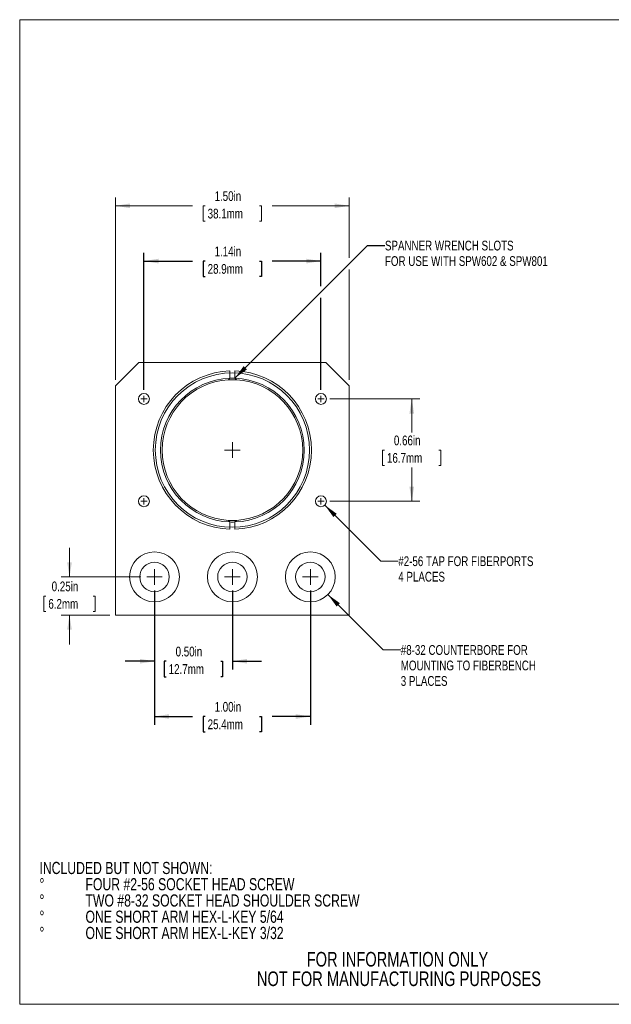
# Model space of a CAD drawing. Header units: inches. Extents: x 0.1 to 10.9, y 0 to 8.5.
# Tile 1 of 9: x 0.1 to 5.1, y 0 to 8.5. Entities that reach past the tile are written whole.
import ezdxf

# ---------------------------------------------------------------- set-up
doc = ezdxf.new("R2010")
doc.units = ezdxf.units.IN
doc.header["$MEASUREMENT"] = 0
doc.layers.add('LAYER1', color=8, linetype='Continuous')
doc.styles.add('SLDTEXTSTYLE0', font='TXT', dxfattribs={"width": 0.75})
doc.dimstyles.new('SLDDIMSTYLE0', dxfattribs={"dimtxt": 0.0833333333, "dimasz": 0.125, "dimexe": 0, "dimexo": 0.0625, "dimgap": 0.0208333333, "dimtad": 0, "dimtih": 1, "dimtoh": 1, "dimlfac": 0.75, "dimrnd": 1e-09, "dimzin": 12, "dimdsep": 46, "dimtxsty": 'SLDTEXTSTYLE0', "dimsah": 1, "dimcen": 0, "dimadec": 0, "dimazin": 3, "dimtfac": 1, "dimtofl": 0, "dimtmove": 0, "dimatfit": 3, "dimfxl": 1, "dimfrac": 2, "dimtolj": 1, "dimtzin": 12, "dimarcsym": 0})
doc.dimstyles.new('SLDDIMSTYLE1', dxfattribs={"dimtxt": 0.0833333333, "dimasz": 0.125, "dimexe": 0, "dimexo": 0.0625, "dimgap": 0.0208333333, "dimtad": 0, "dimtih": 1, "dimtoh": 1, "dimlfac": 0.75, "dimrnd": 1e-09, "dimzin": 4, "dimdsep": 46, "dimtxsty": 'SLDTEXTSTYLE0', "dimsah": 1, "dimcen": 0.09, "dimadec": 0, "dimazin": 1, "dimtfac": 1, "dimtofl": 0, "dimtmove": 0, "dimatfit": 3, "dimfxl": 1, "dimfrac": 2, "dimtolj": 1, "dimtzin": 12, "dimarcsym": 0})
doc.dimstyles.new('SLDDIMSTYLE2', dxfattribs={"dimtxt": 0.0833333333, "dimasz": 0.125, "dimexe": 0, "dimexo": 0.0625, "dimgap": 0.0208333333, "dimtad": 0, "dimtih": 1, "dimtoh": 1, "dimlfac": 0.75, "dimrnd": 1e-09, "dimdsep": 46, "dimtxsty": 'SLDTEXTSTYLE0', "dimsah": 1, "dimcen": 0.09, "dimadec": 0, "dimazin": 2, "dimtfac": 1, "dimtofl": 0, "dimtmove": 0, "dimatfit": 3, "dimfxl": 1, "dimfrac": 2, "dimtolj": 1, "dimtzin": 12, "dimarcsym": 0})
doc.dimstyles.new('SLDDIMSTYLE3', dxfattribs={"dimtxt": 0.0833333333, "dimasz": 0.125, "dimexe": 0, "dimexo": 0.0625, "dimgap": 0.0208333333, "dimtad": 0, "dimtih": 1, "dimtoh": 1, "dimlfac": 0.75, "dimrnd": 1e-09, "dimdsep": 46, "dimtxsty": 'SLDTEXTSTYLE0', "dimsah": 1, "dimcen": 0.09, "dimadec": 0, "dimazin": 2, "dimtfac": 1, "dimtmove": 0, "dimatfit": 0, "dimfxl": 1, "dimfrac": 2, "dimtolj": 1, "dimtzin": 12, "dimarcsym": 0})
doc.dimstyles.new('SLDDIMSTYLE4', dxfattribs={"dimtxt": 0.0833333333, "dimasz": 0.125, "dimexe": 0, "dimexo": 0.0625, "dimgap": 0.0208333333, "dimtad": 0, "dimtih": 1, "dimtoh": 1, "dimlfac": 0.75, "dimrnd": 1e-09, "dimzin": 12, "dimdsep": 46, "dimtxsty": 'SLDTEXTSTYLE0', "dimsah": 1, "dimcen": 0.09, "dimadec": 0, "dimazin": 3, "dimtfac": 1, "dimtofl": 0, "dimtmove": 0, "dimatfit": 3, "dimfxl": 1, "dimfrac": 2, "dimtolj": 1, "dimtzin": 12, "dimarcsym": 0})
doc.dimstyles.new('SLDDIMSTYLE5', dxfattribs={"dimtxt": 0.0833333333, "dimasz": 0.125, "dimexe": 0, "dimexo": 0.0625, "dimgap": 0.0208333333, "dimtad": 0, "dimtih": 1, "dimtoh": 1, "dimlfac": 0.75, "dimrnd": 1e-09, "dimzin": 0, "dimdsep": 46, "dimtxsty": 'SLDTEXTSTYLE0', "dimsah": 1, "dimcen": 0.09, "dimadec": 0, "dimazin": 0, "dimtfac": 1, "dimtmove": 0, "dimatfit": 0, "dimfxl": 1, "dimfrac": 2, "dimtolj": 1, "dimtzin": 12, "dimarcsym": 0})

# ---------------------------------------------------------------- blocks, each defined once
blk = doc.blocks.new('SW_NOTE_0')
at = {"color": 0, "linetype": 'Continuous', "lineweight": 0, "char_height": 0.1041666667, "attachment_point": 1, "style": 'SLDTEXTSTYLE0'}
for s, insert in [('INCLUDED BUT NOT SHOWN:', (0, 0.1342778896)), ('%%d', (0, -0.0046109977)), ('FOUR #2-56 SOCKET HEAD SCREW', (0.3937007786, -0.0046109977)), ('%%d', (0, -0.1434998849)), ('TWO #8-32 SOCKET HEAD SHOULDER SCREW', (0.3937007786, -0.1434998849)), ('%%d', (0, -0.2823887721)), ('ONE SHORT ARM HEX-L-KEY 5/64', (0.3937007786, -0.2823887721)), ('%%d', (0, -0.4212776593)), ('ONE SHORT ARM HEX-L-KEY 3/32', (0.3937007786, -0.4212776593))]:
    blk.add_mtext(s, dxfattribs=dict(at, insert=insert))
blk = doc.blocks.new('SW_NOTE_3')
at = {"color": 0, "linetype": 'Continuous', "lineweight": 0, "char_height": 0.125, "attachment_point": 2, "style": 'SLDTEXTSTYLE0'}
for s, insert in [('FOR INFORMATION ONLY', (0.986328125, 0.1611334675)), ('NOT FOR MANUFACTURING PURPOSES', (0.999088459, -0.0055331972))]:
    blk.add_mtext(s, dxfattribs=dict(at, insert=insert))
blk = doc.blocks.new('_D')
at = {"layer": 'LAYER1'}
for p, q in [((1.9039111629, 5.3871870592), (3.0372662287, 6.5205421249)), ((3.0372662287, 6.5205421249), (3.1872662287, 6.5205421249))]:
    blk.add_line(p, q, dxfattribs=at)
blk.add_solid([(1.9039111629, 5.3871870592), (2.0064416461, 5.4614332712), (1.9781573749, 5.4897175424)], dxfattribs=at)
at = {"layer": 'LAYER1', "char_height": 0.0833333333, "attachment_point": 1, "style": 'SLDTEXTSTYLE0'}
for s, insert in [('SPANNER WRENCH SLOTS', (3.1872662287, 6.5617465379)), ('FOR USE WITH SPW602 & SPW801', (3.1872662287, 6.4293391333))]:
    blk.add_mtext(s, dxfattribs=dict(at, insert=insert))
blk = doc.blocks.new('_D_1')
at = {"color": 7, "linetype": 'Continuous', "lineweight": 0}
for p, q in [((0.8822894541, 5.3714185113), (0.8822894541, 6.9300011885)), ((2.8822894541, 6.4155653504), (2.8822894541, 6.9300011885)), ((0.8822894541, 6.8600011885), (1.5413919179, 6.8600011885)), ((1.6492840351, 6.8600011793), (1.632385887, 6.8600011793)), ((1.632385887, 6.8600011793), (1.632385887, 6.7275937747)), ((2.1152948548, 6.8600011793), (2.1321930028, 6.8600011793)), ((2.1321930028, 6.8600011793), (2.1321930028, 6.7275937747)), ((2.8822894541, 6.8600011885), (2.2231869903, 6.8600011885)), ((1.632385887, 6.7275937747), (1.6492840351, 6.7275937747)), ((2.1321930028, 6.7275937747), (2.1152948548, 6.7275937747)), ((2.8822894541, 5.3714185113), (2.8822894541, 6.3155653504))]:
    blk.add_line(p, q, dxfattribs=at)
for points in [[(0.8822894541, 6.8600011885), (1.0072894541, 6.8400011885), (1.0072894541, 6.8800011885)], [(2.8822894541, 6.8600011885), (2.7572894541, 6.8800011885), (2.7572894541, 6.8400011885)]]:
    blk.add_solid(points, dxfattribs=at)
at = {"color": 7, "linetype": 'Continuous', "lineweight": 0, "char_height": 0.0833333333, "attachment_point": 1, "style": 'SLDTEXTSTYLE0'}
for s, insert in [('1.50in', (1.7295888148, 6.9843216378)), ('38.1mm', (1.6704067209, 6.8350160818))]:
    blk.add_mtext(s, dxfattribs=dict(at, insert=insert))
blk = doc.blocks.new('_D_2')
at = {"color": 7, "linetype": 'Continuous', "lineweight": 0}
for p, q in [((2.7162894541, 5.2094185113), (3.4865731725, 5.2094185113)), ((3.4165731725, 5.2094185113), (3.4165731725, 4.9213907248)), ((3.1835677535, 4.7720851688), (3.1666696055, 4.7720851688)), ((3.1666696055, 4.7720851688), (3.1666696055, 4.6396777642)), ((3.6495785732, 4.7720851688), (3.6664767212, 4.7720851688)), ((3.6664767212, 4.7720851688), (3.6664767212, 4.6396777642)), ((3.1666696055, 4.6396777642), (3.1835677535, 4.6396777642)), ((3.6664767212, 4.6396777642), (3.6495785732, 4.6396777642)), ((3.4165731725, 4.3347518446), (3.4165731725, 4.6227796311)), ((2.7162894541, 4.3347518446), (3.4865731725, 4.3347518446))]:
    blk.add_line(p, q, dxfattribs=at)
for points in [[(3.4165731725, 5.2094185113), (3.3965731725, 5.0844185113), (3.4365731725, 5.0844185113)], [(3.4165731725, 4.3347518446), (3.4365731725, 4.4597518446), (3.3965731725, 4.4597518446)]]:
    blk.add_solid(points, dxfattribs=at)
at = {"color": 7, "linetype": 'Continuous', "lineweight": 0, "char_height": 0.0833333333, "attachment_point": 1, "style": 'SLDTEXTSTYLE0'}
for s, insert in [('0.66in', (3.2638725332, 4.8964056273)), ('16.7mm', (3.2046904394, 4.7471000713))]:
    blk.add_mtext(s, dxfattribs=dict(at, insert=insert))
blk = doc.blocks.new('_D_3')
at = {"color": 7, "linetype": 'Continuous', "lineweight": 0}
for p, q in [((2.6726211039, 4.3017535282), (3.1513940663, 3.8229805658)), ((3.1513940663, 3.8229805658), (3.3013940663, 3.8229805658))]:
    blk.add_line(p, q, dxfattribs=at)
blk.add_solid([(2.6726211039, 4.3017535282), (2.7468673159, 4.1992230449), (2.7751515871, 4.2275073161)], dxfattribs=at)
at = {"color": 7, "linetype": 'Continuous', "lineweight": 0, "char_height": 0.0833333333, "attachment_point": 1, "style": 'SLDTEXTSTYLE0'}
for s, insert in [('#2-56 TAP FOR FIBERPORTS', (3.3013940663, 3.8641849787)), ('4 PLACES', (3.3013940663, 3.7317775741))]:
    blk.add_mtext(s, dxfattribs=dict(at, insert=insert))
blk = doc.blocks.new('_D_4')
at = {"color": 7, "linetype": 'Continuous', "lineweight": 0}
for p, q in [((2.6998055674, 3.5372357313), (3.1727600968, 3.0642812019)), ((3.1727600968, 3.0642812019), (3.3227600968, 3.0642812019))]:
    blk.add_line(p, q, dxfattribs=at)
blk.add_solid([(2.6998055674, 3.5372357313), (2.7740517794, 3.434705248), (2.8023360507, 3.4629895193)], dxfattribs=at)
at = {"color": 7, "linetype": 'Continuous', "lineweight": 0, "char_height": 0.0833333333, "attachment_point": 1, "style": 'SLDTEXTSTYLE0'}
for s, insert in [('#8-32 COUNTERBORE FOR', (3.3227600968, 3.1054856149)), ('MOUNTING TO FIBERBENCH', (3.3227600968, 2.9730782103)), ('3 PLACES', (3.3227600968, 2.8406708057))]:
    blk.add_mtext(s, dxfattribs=dict(at, insert=insert))
blk = doc.blocks.new('_D_5')
at = {"color": 7, "linetype": 'Continuous', "lineweight": 0}
for p, q in [((0.4885886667, 3.688085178), (0.4885886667, 3.938085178)), ((1.0989561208, 3.688085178), (0.4185886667, 3.688085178)), ((0.2863703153, 3.5247518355), (0.2694721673, 3.5247518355)), ((0.2694721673, 3.5247518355), (0.2694721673, 3.3923444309)), ((0.6908070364, 3.5247518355), (0.7077051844, 3.5247518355)), ((0.7077051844, 3.5247518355), (0.7077051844, 3.3923444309)), ((0.2694721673, 3.3923444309), (0.2863703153, 3.3923444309)), ((0.7077051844, 3.3923444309), (0.6908070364, 3.3923444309)), ((0.8322894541, 3.3614185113), (0.4185886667, 3.3614185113)), ((0.4885886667, 3.3614185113), (0.4885886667, 3.1114185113))]:
    blk.add_line(p, q, dxfattribs=at)
for points in [[(0.4885886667, 3.688085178), (0.5085886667, 3.813085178), (0.4685886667, 3.813085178)], [(0.4885886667, 3.3614185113), (0.4685886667, 3.2364185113), (0.5085886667, 3.2364185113)]]:
    blk.add_solid(points, dxfattribs=at)
at = {"color": 7, "linetype": 'Continuous', "lineweight": 0, "char_height": 0.0833333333, "attachment_point": 1, "style": 'SLDTEXTSTYLE0'}
for s, insert in [('0.25in', (0.3358880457, 3.649072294)), ('6.2mm', (0.3074930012, 3.4997667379))]:
    blk.add_mtext(s, dxfattribs=dict(at, insert=insert))
blk = doc.blocks.new('_D_6')
at = {"layer": 'LAYER1'}
for p, q in [((1.1249561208, 5.286085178), (1.1249561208, 6.4575602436)), ((2.6396227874, 6.1728986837), (2.6396227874, 6.4575602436)), ((1.1249561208, 6.3875602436), (1.5413919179, 6.3875602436)), ((1.6492840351, 6.3875602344), (1.632385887, 6.3875602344)), ((1.632385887, 6.3875602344), (1.632385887, 6.2551528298)), ((2.1152948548, 6.3875602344), (2.1321930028, 6.3875602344)), ((2.1321930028, 6.3875602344), (2.1321930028, 6.2551528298)), ((2.6396227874, 6.3875602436), (2.2231869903, 6.3875602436)), ((1.632385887, 6.2551528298), (1.6492840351, 6.2551528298)), ((2.1321930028, 6.2551528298), (2.1152948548, 6.2551528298)), ((2.6396227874, 5.286085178), (2.6396227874, 6.0728986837))]:
    blk.add_line(p, q, dxfattribs=at)
for points in [[(1.1249561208, 6.3875602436), (1.2499561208, 6.3675602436), (1.2499561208, 6.4075602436)], [(2.6396227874, 6.3875602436), (2.5146227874, 6.4075602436), (2.5146227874, 6.3675602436)]]:
    blk.add_solid(points, dxfattribs=at)
at = {"layer": 'LAYER1', "char_height": 0.0833333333, "attachment_point": 1, "style": 'SLDTEXTSTYLE0'}
for s, insert in [('1.14in', (1.7295888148, 6.5118806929)), ('28.9mm', (1.6704067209, 6.3625751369))]:
    blk.add_mtext(s, dxfattribs=dict(at, insert=insert))
blk = doc.blocks.new('_D_7')
at = {"layer": 'LAYER1'}
for p, q in [((1.2156227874, 3.5714185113), (1.2156227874, 2.8977177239)), ((1.8822894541, 3.5714185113), (1.8822894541, 2.8977177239)), ((1.2156227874, 2.9677177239), (0.9656227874, 2.9677177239)), ((1.3159507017, 2.9677177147), (1.2990525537, 2.9677177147)), ((1.2990525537, 2.9677177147), (1.2990525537, 2.8353103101)), ((1.7819615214, 2.9677177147), (1.7988596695, 2.9677177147)), ((1.7988596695, 2.9677177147), (1.7988596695, 2.8353103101)), ((1.8822894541, 2.9677177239), (2.1322894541, 2.9677177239)), ((1.2990525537, 2.8353103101), (1.3159507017, 2.8353103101)), ((1.7988596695, 2.8353103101), (1.7819615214, 2.8353103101))]:
    blk.add_line(p, q, dxfattribs=at)
for points in [[(1.2156227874, 2.9677177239), (1.0906227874, 2.9877177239), (1.0906227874, 2.9477177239)], [(1.8822894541, 2.9677177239), (2.0072894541, 2.9477177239), (2.0072894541, 2.9877177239)]]:
    blk.add_solid(points, dxfattribs=at)
at = {"layer": 'LAYER1', "char_height": 0.0833333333, "attachment_point": 1, "style": 'SLDTEXTSTYLE0'}
for s, insert in [('0.50in', (1.3962554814, 3.0920381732)), ('12.7mm', (1.3370733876, 2.9427326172))]:
    blk.add_mtext(s, dxfattribs=dict(at, insert=insert))
blk = doc.blocks.new('_D_8')
at = {"layer": 'LAYER1'}
for p, q in [((1.2156227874, 3.5714185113), (1.2156227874, 2.425276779)), ((2.5489561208, 3.5714185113), (2.5489561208, 2.425276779)), ((1.2156227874, 2.495276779), (1.5413919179, 2.495276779)), ((1.6492840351, 2.4952767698), (1.632385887, 2.4952767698)), ((1.632385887, 2.4952767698), (1.632385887, 2.3628693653)), ((2.1152948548, 2.4952767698), (2.1321930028, 2.4952767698)), ((2.1321930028, 2.4952767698), (2.1321930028, 2.3628693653)), ((2.5489561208, 2.495276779), (2.2231869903, 2.495276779)), ((1.632385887, 2.3628693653), (1.6492840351, 2.3628693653)), ((2.1321930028, 2.3628693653), (2.1152948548, 2.3628693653))]:
    blk.add_line(p, q, dxfattribs=at)
for points in [[(1.2156227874, 2.495276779), (1.3406227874, 2.475276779), (1.3406227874, 2.515276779)], [(2.5489561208, 2.495276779), (2.4239561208, 2.515276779), (2.4239561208, 2.475276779)]]:
    blk.add_solid(points, dxfattribs=at)
at = {"layer": 'LAYER1', "char_height": 0.0833333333, "attachment_point": 1, "style": 'SLDTEXTSTYLE0'}
for s, insert in [('1.00in', (1.7295888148, 2.6195972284)), ('25.4mm', (1.6704067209, 2.4702916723))]:
    blk.add_mtext(s, dxfattribs=dict(at, insert=insert))
blk = doc.blocks.new('SW_CENTERMARKSYMBOL_0')
at = {"color": 0, "linetype": 'Continuous', "lineweight": 0}
for q in [(-0.0666666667, 0), (0, 0.0666666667), (0, -0.0666666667), (0.0666666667, 0)]:
    blk.add_line((0, 0), q, dxfattribs=at)
blk = doc.blocks.new('SW_CENTERMARKSYMBOL_1')
at = {"color": 0, "linetype": 'Continuous', "lineweight": 0}
for q in [(-0.0666666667, 0), (0, 0.0666666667), (0, -0.0666666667), (0.0666666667, 0)]:
    blk.add_line((0, 0), q, dxfattribs=at)
blk = doc.blocks.new('SW_CENTERMARKSYMBOL_2')
at = {"color": 0, "linetype": 'Continuous', "lineweight": 0}
for q in [(-0.0666666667, 0), (0, 0.0666666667), (0, -0.0666666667), (0.0666666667, 0)]:
    blk.add_line((0, 0), q, dxfattribs=at)
blk = doc.blocks.new('SW_CENTERMARKSYMBOL_3')
at = {"color": 0, "linetype": 'Continuous', "lineweight": 0}
for q in [(-0.0666666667, 0), (0, 0.0666666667), (0, -0.0666666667), (0.0666666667, 0)]:
    blk.add_line((0, 0), q, dxfattribs=at)
blk = doc.blocks.new('SW_CENTERMARKSYMBOL_4')
at = {"color": 0, "linetype": 'Continuous', "lineweight": 0}
for q in [(-0.0266666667, 0), (0, 0.0266666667), (0, -0.0266666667), (0.0266666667, 0)]:
    blk.add_line((0, 0), q, dxfattribs=at)
blk = doc.blocks.new('SW_CENTERMARKSYMBOL_5')
at = {"color": 0, "linetype": 'Continuous', "lineweight": 0}
for q in [(-0.0266666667, 0), (0, 0.0266666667), (0, -0.0266666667), (0.0266666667, 0)]:
    blk.add_line((0, 0), q, dxfattribs=at)
blk = doc.blocks.new('SW_CENTERMARKSYMBOL_6')
at = {"color": 0, "linetype": 'Continuous', "lineweight": 0}
for q in [(-0.0266666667, 0), (0, 0.0266666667), (0, -0.0266666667), (0.0266666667, 0)]:
    blk.add_line((0, 0), q, dxfattribs=at)
blk = doc.blocks.new('SW_CENTERMARKSYMBOL_7')
at = {"color": 0, "linetype": 'Continuous', "lineweight": 0}
for q in [(-0.0266666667, 0), (0, 0.0266666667), (0, -0.0266666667), (0.0266666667, 0)]:
    blk.add_line((0, 0), q, dxfattribs=at)

msp = doc.modelspace()

# ---------------------------------------------------------------- linework, layer by layer
at = {"color": 7, "linetype": 'Continuous', "lineweight": 0}
for p, q in [((0.0621791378, 8.4506055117), (10.9444569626, 8.4506055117)), ((0.0621791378, 8.4506055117), (0.0621791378, 0.035557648)), ((1.0822894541, 5.5214185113), (0.8822894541, 5.3214185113)), ((1.0822894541, 5.5214185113), (2.6822894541, 5.5214185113)), ((2.8822894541, 5.3214185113), (2.6822894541, 5.5214185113)), ((1.8614561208, 5.3863908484), (1.8479794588, 5.3724389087)), ((1.8614561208, 5.3863986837), (1.8614561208, 5.4484310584)), ((1.8614561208, 5.3863986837), (1.8614561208, 5.3863908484)), ((1.9031227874, 5.4484310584), (1.9031227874, 5.3863986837)), ((1.9031227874, 5.3863908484), (1.9031227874, 5.3863986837)), ((1.9165994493, 5.3724389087), (1.9031227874, 5.3863908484)), ((0.8822894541, 3.3614185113), (0.8822894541, 5.3214185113)), ((2.8822894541, 5.3214185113), (2.8822894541, 3.3614185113)), ((1.8614561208, 4.1577795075), (1.8479794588, 4.1717314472)), ((1.8614561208, 4.1577795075), (1.8614561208, 4.1577716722)), ((1.8614561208, 4.1577716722), (1.8614561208, 4.0957392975)), ((1.9165994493, 4.1717314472), (1.9031227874, 4.1577795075)), ((1.9031227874, 4.1577716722), (1.9031227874, 4.1577795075)), ((1.9031227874, 4.1577716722), (1.9031227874, 4.0957392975)), ((2.8822894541, 3.3614185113), (0.8822894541, 3.3614185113)), ((10.9444569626, 0.035557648), (0.0621791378, 0.035557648))]:
    msp.add_line(p, q, dxfattribs=at)
for centre, radius in [((1.8822894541, 4.772085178), 0.6600000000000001), ((1.9031227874, 5.3863986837), 0.0011149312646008), ((1.1249561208, 5.2094185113), 0.046666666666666), ((2.6396227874, 5.2094185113), 0.046666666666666), ((1.1249561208, 4.3347518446), 0.046666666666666), ((2.6396227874, 4.3347518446), 0.046666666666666), ((1.2156227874, 3.688085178), 0.2133333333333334), ((1.8822894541, 3.688085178), 0.2133333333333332), ((2.5489561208, 3.688085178), 0.2133333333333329), ((1.2156227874, 3.688085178), 0.1260000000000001), ((1.8822894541, 3.688085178), 0.1259999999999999), ((2.5489561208, 3.688085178), 0.1259999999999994)]:
    msp.add_circle(centre, radius, dxfattribs=at)
for radius, start, end in [(0.6766666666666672, 91.7643114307, 268.2356885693), (0.6146666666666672, 91.9423385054, 268.0576614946), (0.6146666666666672, 88.0576614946, 91.9423385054), (0.6766666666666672, 271.7643114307, 88.2356885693), (0.6146666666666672, 271.9423385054, 88.0576614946), (0.6013333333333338, 93.2708748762, 266.7291251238), (0.6013333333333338, 86.7291251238, 93.2708748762), (0.6013333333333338, 273.2708748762, 86.7291251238), (0.6013333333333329, 266.7291251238, 273.2708748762), (0.6146666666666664, 268.0576614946, 271.9423385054)]:
    msp.add_arc((1.8822894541, 4.772085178), radius, start, end, dxfattribs=at)

# ---------------------------------------------------------------- block references
for name, p in [('SW_CENTERMARKSYMBOL_4', (1.1249561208, 5.2094185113)), ('SW_CENTERMARKSYMBOL_7', (2.6396227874, 5.2094185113)), ('SW_CENTERMARKSYMBOL_0', (1.8822894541, 4.772085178)), ('SW_CENTERMARKSYMBOL_5', (1.1249561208, 4.3347518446)), ('SW_CENTERMARKSYMBOL_6', (2.6396227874, 4.3347518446)), ('SW_CENTERMARKSYMBOL_1', (1.2156227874, 3.688085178)), ('SW_CENTERMARKSYMBOL_2', (1.8822894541, 3.688085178)), ('SW_CENTERMARKSYMBOL_3', (2.5489561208, 3.688085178)), ('SW_NOTE_0', (0.2314968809, 1.1185670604)), ('SW_NOTE_3', (2.3078923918, 0.3219551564))]:
    msp.add_blockref(name, p, dxfattribs=at)

# ---------------------------------------------------------------- dimensions: what is measured, and where the dimension line sits
dim = msp.add_linear_dim(base=(0.8822894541, 6.8600011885), p1=(2.8822894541, 5.3214185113), p2=(0.8822894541, 5.3214185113), dimstyle='SLDDIMSTYLE1', dxfattribs=at)
dim.commit()
dim.dimension.update_dxf_attribs({"geometry": '_D_1', "text_midpoint": (1.8822894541, 6.8600011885), "dimtype": 160})
for base, p1, p2, dimstyle, picture, middle in [((3.4165731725, 5.2094185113), (2.6662894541, 4.3347518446), (2.6662894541, 5.2094185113), 'SLDDIMSTYLE2', '_D_2', (3.4165731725, 4.772085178)), ((0.4885886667, 3.3614185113), (1.1489561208, 3.688085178), (0.8822894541, 3.3614185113), 'SLDDIMSTYLE3', '_D_5', (0.4885886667, 3.5247518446))]:
    dim = msp.add_linear_dim(base=base, p1=p1, p2=p2, angle=90, dimstyle=dimstyle, dxfattribs=at)
    dim.commit()
    dim.dimension.update_dxf_attribs({"geometry": picture, "text_midpoint": middle, "dimtype": 160})
for p1, p2, text, picture, middle in [((2.606624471, 4.3677501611), (2.6726211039, 4.3017535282), '#2-56 TAP FOR FIBERPORTS\\P4 PLACES', '_D_3', (4.0061008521, 3.8229805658)), ((2.3981066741, 3.8389346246), (2.6998055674, 3.5372357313), '#8-32 COUNTERBORE FOR\\PMOUNTING TO FIBERBENCH\\P3 PLACES', '_D_4', (4.0489174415, 3.0642812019))]:
    dim = msp.add_diameter_dim_2p(p1=p1, p2=p2, text=text, dimstyle='SLDDIMSTYLE0', override={"dimpost": '<>'}, dxfattribs=at)
    dim.commit()
    dim.dimension.update_dxf_attribs({"geometry": picture, "text_midpoint": middle, "dimtype": 163})
at = {"layer": 'LAYER1'}
for base, p1, p2, dimstyle, picture, middle in [((1.1249561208, 6.3875602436), (2.6396227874, 5.236085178), (1.1249561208, 5.236085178), 'SLDDIMSTYLE4', '_D_6', (1.8822894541, 6.3875602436)), ((1.2156227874, 2.9677177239), (1.8822894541, 3.6214185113), (1.2156227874, 3.6214185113), 'SLDDIMSTYLE5', '_D_7', (1.5489561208, 2.9677177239)), ((2.5489561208, 2.495276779), (1.2156227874, 3.6214185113), (2.5489561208, 3.6214185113), 'SLDDIMSTYLE1', '_D_8', (1.8822894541, 2.495276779))]:
    dim = msp.add_linear_dim(base=base, p1=p1, p2=p2, dimstyle=dimstyle, dxfattribs=at)
    dim.commit()
    dim.dimension.update_dxf_attribs({"geometry": picture, "text_midpoint": middle, "dimtype": 160})
dim = msp.add_diameter_dim_2p(p1=(1.902334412, 5.3856103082), p2=(1.9039111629, 5.3871870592), text='SPANNER WRENCH SLOTS\\PFOR USE WITH SPW602 & SPW801', dimstyle='SLDDIMSTYLE0', override={"dimpost": '<>'}, dxfattribs=at)
dim.commit()
dim.dimension.update_dxf_attribs({"geometry": '_D', "text_midpoint": (4.0489174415, 6.5205421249), "dimtype": 163})

doc.saveas('drawing.dxf')
